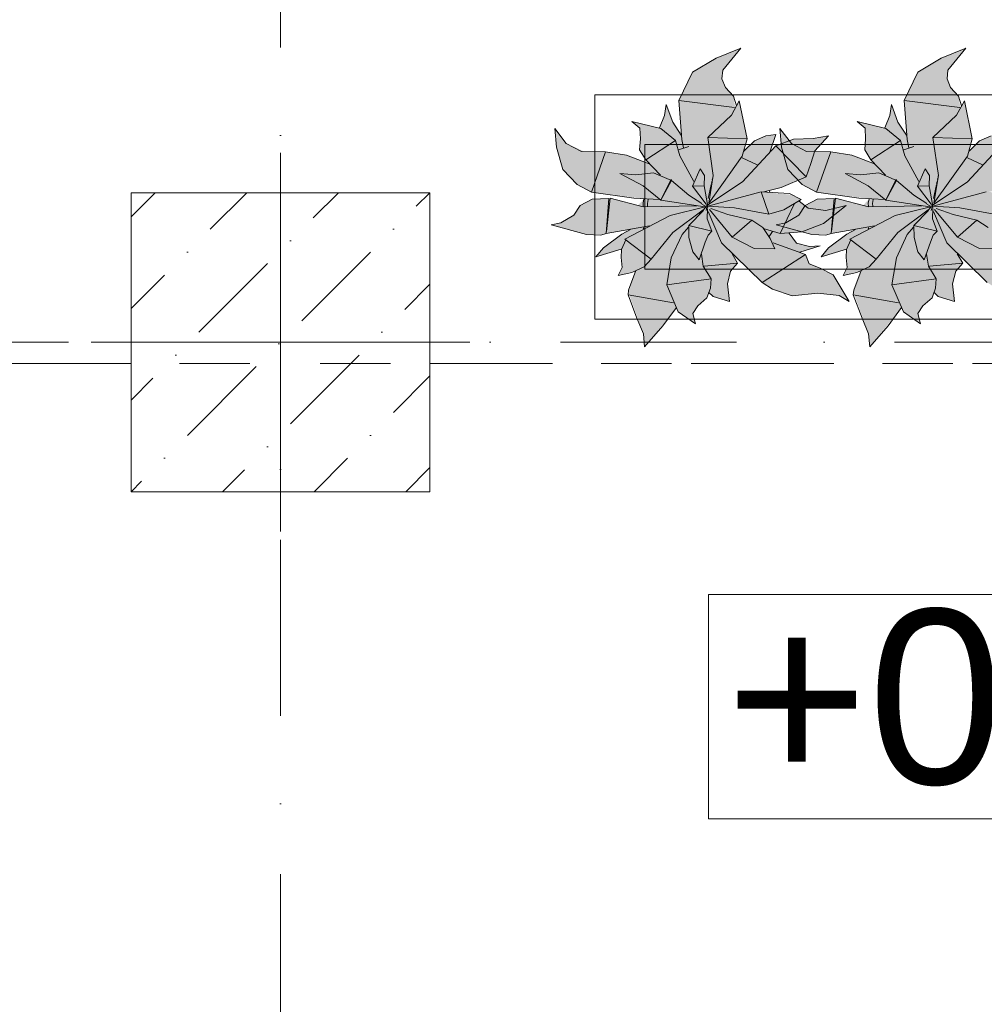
# Model space of a CAD drawing. Header units: millimetres. Extents: x -59761 to 112741, y -57975 to 46221.
# Tile 94 of 256: x -523 to 1413, y -10329 to -8353. Entities that reach past the tile are written whole.
import ezdxf

# ---------------------------------------------------------------- set-up
doc = ezdxf.new("R2010")
doc.units = ezdxf.units.MM
for name, pattern in [('Wipeout_Contour', [1000, 0, -1000]), ('короткая штриховая', [282.222222, 141.111111, -141.111111]), ('Штриховая', [564.444447, 282.222223, -282.222223]), ('Штрихпунктирная', [670.277762, 352.777767, -176.388884, 0, -141.111112])]:
    doc.linetypes.add(name, pattern=pattern)
for name, color, linetype in [('Интерьер - Мебель', 7, 'Continuous'), ('Конструктив - Колонны', 7, 'Continuous'), ('Размеры_Отметки кладочный', 7, 'Continuous'), ('Элемент модели - Границы зон', 7, 'Continuous'), ('Элемент Модели - Зона', 7, 'Continuous'), ('Элемент Модели - Оси', 2, 'Continuous')]:
    doc.layers.add(name, color=color, linetype=linetype)
doc.styles.add('СГЕНЕРИР_СТИЛЬ_19', font='arial.ttf')

msp = doc.modelspace()

# ---------------------------------------------------------------- hatches: boundary and pattern name
at = {"layer": 'Интерьер - Мебель', "linetype": 'Continuous', "lineweight": 0}
for points in [[(923.98, -8409.96), (874.42, -8430.25), (827.39, -8458.45), (799.8, -8515.08), (804.47, -8584.26), (788.23, -8560.23), (774.3, -8522.96), (771.15, -8545.37), (761.08, -8570.13), (705.55, -8557.03), (721.66, -8570.47), (721.41, -8607.55), (720.89, -8614.1), (733.29, -8634.37), (740.26, -8642.12), (693.59, -8624.36), (658.28, -8618.74), (609.72, -8617.52), (573.58, -8601.05), (550.66, -8570.96), (553.96, -8608.88), (566.7, -8653.22), (595.51, -8683.26), (624.12, -8698.85), (729.56, -8712.44), (717.52, -8725.66), (662.03, -8711.23), (625.7, -8712.99), (601.65, -8725.4), (588.77, -8745.06), (562.68, -8760.32), (543.35, -8764.47), (614.59, -8784.19), (648.33, -8783.59), (697.22, -8774.26), (652.4, -8807.68), (633.22, -8828.48), (684.59, -8813.83), (684.78, -8839.74), (685.79, -8849.79), (677.71, -8866.01), (713.57, -8856.4), (698.27, -8900.22), (728.52, -8983.07), (730.96, -9009.1), (794.94, -8930.69), (798.51, -8939.07), (832.78, -8963.11), (827.64, -8942.48), (837.46, -8927.09), (855.93, -8911.06), (859.43, -8901.25), (868.35, -8908.39), (901.03, -8918.28), (897.07, -8882.91), (903.64, -8857.36), (917.6, -8841.09), (907.4, -8824.87), (966.96, -8879.99), (987.57, -8893.67), (1027.22, -8906.89), (1078.73, -8901.87), (1121.37, -8906), (1141.62, -8918.55), (1109.71, -8865.04), (1061.28, -8842.84), (1053.74, -8823.94), (1042.76, -8819.64), (1083.62, -8806.66), (1061.82, -8807.72), (1036.12, -8801.17), (1021.08, -8781.32), (1046.52, -8778.41), (1089.91, -8761.85), (1135.78, -8725.45), (1094.73, -8735.47), (1059.36, -8730.99), (1040.85, -8716.86), (1044.92, -8713.57), (1026.96, -8704.23), (969.93, -8698.49), (1004.77, -8689.59), (1055.35, -8667.87), (1072.62, -8615.87), (1099.89, -8585.88), (1069.16, -8591.27), (1029.71, -8592.49), (994.25, -8606.14), (982.34, -8618.69), (994.27, -8583.2), (974.58, -8586.21), (951.18, -8596.06), (930.18, -8616.71), (936.58, -8591.95), (920.97, -8515.63), (913.04, -8530.01), (909.06, -8506.11), (901.16, -8497.55), (890.99, -8483.4), (886.07, -8471.21), (887.9, -8453.92)], [(1375.88, -8409.96), (1326.32, -8430.25), (1279.29, -8458.45), (1251.71, -8515.08), (1256.37, -8584.26), (1240.13, -8560.23), (1226.2, -8522.96), (1223.05, -8545.37), (1212.98, -8570.13), (1157.45, -8557.03), (1173.56, -8570.47), (1173.31, -8607.55), (1172.79, -8614.1), (1185.19, -8634.37), (1192.16, -8642.12), (1145.49, -8624.36), (1110.18, -8618.74), (1061.62, -8617.52), (1025.49, -8601.05), (1002.56, -8570.96), (1005.87, -8608.88), (1018.61, -8653.22), (1047.42, -8683.26), (1076.02, -8698.85), (1181.46, -8712.44), (1169.43, -8725.66), (1113.93, -8711.23), (1077.6, -8712.99), (1053.55, -8725.4), (1040.67, -8745.06), (1014.58, -8760.32), (995.25, -8764.47), (1066.49, -8784.19), (1100.24, -8783.59), (1149.12, -8774.26), (1104.3, -8807.68), (1085.12, -8828.48), (1136.49, -8813.83), (1136.68, -8839.74), (1137.69, -8849.79), (1129.61, -8866.01), (1165.47, -8856.4), (1150.17, -8900.22), (1180.42, -8983.07), (1182.86, -9009.1), (1246.85, -8930.69), (1250.42, -8939.07), (1284.68, -8963.11), (1279.54, -8942.48), (1289.37, -8927.09), (1307.83, -8911.06), (1311.33, -8901.25), (1320.26, -8908.39), (1352.93, -8918.28), (1348.97, -8882.91), (1355.54, -8857.36), (1369.5, -8841.09), (1359.3, -8824.87), (1418.86, -8879.99), (1439.48, -8893.67), (1479.12, -8906.89), (1530.63, -8901.87), (1573.27, -8906), (1593.52, -8918.55), (1561.61, -8865.04), (1513.18, -8842.84), (1505.65, -8823.94), (1494.66, -8819.64), (1535.52, -8806.66), (1513.73, -8807.72), (1488.02, -8801.17), (1472.98, -8781.32), (1498.43, -8778.41), (1541.81, -8761.85), (1587.68, -8725.45), (1546.63, -8735.47), (1511.26, -8730.99), (1492.75, -8716.86), (1496.82, -8713.57), (1478.86, -8704.23), (1421.84, -8698.49), (1456.67, -8689.59), (1507.25, -8667.87), (1524.52, -8615.87), (1551.79, -8585.88), (1521.06, -8591.27), (1481.61, -8592.49), (1446.15, -8606.14), (1434.25, -8618.69), (1446.17, -8583.2), (1426.48, -8586.21), (1403.08, -8596.06), (1382.09, -8616.71), (1388.48, -8591.95), (1372.87, -8515.63), (1364.94, -8530.01), (1360.97, -8506.11), (1353.06, -8497.55), (1342.9, -8483.4), (1337.97, -8471.21), (1339.81, -8453.92)]]:
    msp.add_hatch(color=255, dxfattribs=at).paths.add_polyline_path(points)

# ---------------------------------------------------------------- linework, layer by layer
at = {"layer": 'Интерьер - Мебель', "color": 7, "linetype": 'Continuous', "lineweight": 15}
for p, q in [((923.98, -8409.96), (874.42, -8430.25)), ((923.98, -8409.96), (874.42, -8430.25)), ((923.98, -8409.96), (887.9, -8453.92)), ((923.98, -8409.96), (887.9, -8453.92)), ((1375.88, -8409.96), (1326.32, -8430.25)), ((1375.88, -8409.96), (1326.32, -8430.25)), ((1375.88, -8409.96), (1339.81, -8453.92)), ((1375.88, -8409.96), (1339.81, -8453.92)), ((874.42, -8430.25), (827.39, -8458.45)), ((874.42, -8430.25), (827.39, -8458.45)), ((1326.32, -8430.25), (1279.29, -8458.45)), ((1326.32, -8430.25), (1279.29, -8458.45)), ((887.9, -8453.92), (886.07, -8471.21)), ((887.9, -8453.92), (886.07, -8471.21)), ((1339.81, -8453.92), (1337.97, -8471.21)), ((1339.81, -8453.92), (1337.97, -8471.21)), ((827.39, -8458.45), (799.8, -8515.08)), ((827.39, -8458.45), (799.8, -8515.08)), ((886.07, -8471.21), (893.25, -8488.98)), ((886.07, -8471.21), (893.25, -8488.98)), ((1279.29, -8458.45), (1251.71, -8515.08)), ((1279.29, -8458.45), (1251.71, -8515.08)), ((1337.97, -8471.21), (1345.15, -8488.98)), ((1337.97, -8471.21), (1345.15, -8488.98)), ((893.25, -8488.98), (909.06, -8506.11)), ((893.25, -8488.98), (909.06, -8506.11)), ((1345.15, -8488.98), (1360.97, -8506.11)), ((1345.15, -8488.98), (1360.97, -8506.11)), ((909.06, -8506.11), (915.39, -8525.84)), ((909.06, -8506.11), (915.39, -8525.84)), ((1360.97, -8506.11), (1367.29, -8525.84)), ((1360.97, -8506.11), (1367.29, -8525.84)), ((774.3, -8522.96), (771.15, -8545.37)), ((774.3, -8522.96), (771.15, -8545.37)), ((774.3, -8522.96), (787.26, -8558.81)), ((774.3, -8522.96), (787.26, -8558.81)), ((799.8, -8515.08), (911.49, -8529.18)), ((799.8, -8515.08), (805.75, -8593.47)), ((799.8, -8515.08), (911.49, -8529.18)), ((799.8, -8515.08), (805.75, -8593.47)), ((920.97, -8515.63), (905.1, -8544.39)), ((920.97, -8515.63), (905.1, -8544.39)), ((920.97, -8515.63), (936.58, -8591.95)), ((920.97, -8515.63), (936.58, -8591.95)), ((1226.2, -8522.96), (1223.05, -8545.37)), ((1226.2, -8522.96), (1223.05, -8545.37)), ((1226.2, -8522.96), (1239.17, -8558.81)), ((1226.2, -8522.96), (1239.17, -8558.81)), ((1251.71, -8515.08), (1363.39, -8529.18)), ((1251.71, -8515.08), (1257.66, -8593.47)), ((1251.71, -8515.08), (1363.39, -8529.18)), ((1251.71, -8515.08), (1257.66, -8593.47)), ((1372.87, -8515.63), (1357.01, -8544.39)), ((1372.87, -8515.63), (1357.01, -8544.39)), ((1372.87, -8515.63), (1388.48, -8591.95)), ((1372.87, -8515.63), (1388.48, -8591.95)), ((771.15, -8545.37), (761.08, -8570.13)), ((771.15, -8545.37), (761.08, -8570.13)), ((905.1, -8544.39), (857.63, -8589.58)), ((905.1, -8544.39), (857.63, -8589.58)), ((1223.05, -8545.37), (1212.98, -8570.13)), ((1223.05, -8545.37), (1212.98, -8570.13)), ((1357.01, -8544.39), (1309.53, -8589.58)), ((1357.01, -8544.39), (1309.53, -8589.58)), ((550.66, -8570.96), (553.96, -8608.88)), ((550.66, -8570.96), (573.58, -8601.05)), ((550.66, -8570.96), (553.96, -8608.88)), ((550.66, -8570.96), (573.58, -8601.05)), ((705.55, -8557.03), (721.66, -8570.47)), ((705.55, -8557.03), (763.21, -8571.22)), ((705.55, -8557.03), (721.66, -8570.47)), ((705.55, -8557.03), (763.21, -8571.22)), ((721.66, -8570.47), (722.66, -8591.99)), ((721.66, -8570.47), (722.66, -8591.99)), ((763.21, -8571.22), (792.97, -8595.01)), ((763.21, -8571.22), (792.97, -8595.01)), ((787.26, -8558.81), (804.47, -8584.26)), ((787.26, -8558.81), (804.47, -8584.26)), ((1002.56, -8570.96), (1005.87, -8608.88)), ((1002.56, -8570.96), (1025.49, -8601.05)), ((1002.56, -8570.96), (1005.87, -8608.88)), ((1002.56, -8570.96), (1025.49, -8601.05)), ((1157.45, -8557.03), (1173.56, -8570.47)), ((1157.45, -8557.03), (1215.11, -8571.22)), ((1157.45, -8557.03), (1173.56, -8570.47)), ((1157.45, -8557.03), (1215.11, -8571.22)), ((1173.56, -8570.47), (1174.56, -8591.99)), ((1173.56, -8570.47), (1174.56, -8591.99)), ((1215.11, -8571.22), (1244.87, -8595.01)), ((1215.11, -8571.22), (1244.87, -8595.01)), ((1239.17, -8558.81), (1256.37, -8584.26)), ((1239.17, -8558.81), (1256.37, -8584.26)), ((722.66, -8591.99), (720.89, -8614.1)), ((722.66, -8591.99), (720.89, -8614.1)), ((805.75, -8593.47), (809.16, -8609.96)), ((805.75, -8593.47), (809.16, -8609.96)), ((857.63, -8589.58), (936.58, -8591.95)), ((857.63, -8589.58), (868.74, -8665.66)), ((857.63, -8589.58), (936.58, -8591.95)), ((857.63, -8589.58), (868.74, -8665.66)), ((936.58, -8591.95), (927.03, -8626.59)), ((936.58, -8591.95), (927.03, -8626.59)), ((974.58, -8586.21), (951.18, -8596.06)), ((974.58, -8586.21), (951.18, -8596.06)), ((994.27, -8583.2), (974.58, -8586.21)), ((994.27, -8583.2), (974.58, -8586.21)), ((994.27, -8583.2), (982.34, -8618.69)), ((994.27, -8583.2), (982.34, -8618.69)), ((1029.71, -8592.49), (994.25, -8606.14)), ((1029.71, -8592.49), (994.25, -8606.14)), ((1069.16, -8591.27), (1029.71, -8592.49)), ((1069.16, -8591.27), (1029.71, -8592.49)), ((1099.89, -8585.88), (1069.16, -8591.27)), ((1099.89, -8585.88), (1069.16, -8591.27)), ((1099.89, -8585.88), (1072.62, -8615.87)), ((1099.89, -8585.88), (1072.62, -8615.87)), ((1174.56, -8591.99), (1172.79, -8614.1)), ((1174.56, -8591.99), (1172.79, -8614.1)), ((1257.66, -8593.47), (1261.06, -8609.96)), ((1257.66, -8593.47), (1261.06, -8609.96)), ((1309.53, -8589.58), (1388.48, -8591.95)), ((1309.53, -8589.58), (1320.64, -8665.66)), ((1309.53, -8589.58), (1388.48, -8591.95)), ((1309.53, -8589.58), (1320.64, -8665.66)), ((1388.48, -8591.95), (1378.94, -8626.59)), ((1388.48, -8591.95), (1378.94, -8626.59)), ((1426.48, -8586.21), (1403.08, -8596.06)), ((1426.48, -8586.21), (1403.08, -8596.06)), ((553.96, -8608.88), (566.7, -8653.22)), ((553.96, -8608.88), (566.7, -8653.22)), ((573.58, -8601.05), (603.93, -8617.47)), ((573.58, -8601.05), (603.93, -8617.47)), ((792.97, -8595.01), (733.29, -8634.37)), ((792.97, -8595.01), (733.29, -8634.37)), ((792.97, -8595.01), (801.36, -8625.8)), ((792.97, -8595.01), (801.36, -8625.8)), ((819.74, -8607.11), (799.1, -8614.22)), ((819.74, -8607.11), (799.1, -8614.22)), ((994.25, -8606.14), (927.42, -8678.42)), ((994.25, -8606.14), (927.42, -8678.42)), ((951.18, -8596.06), (930.18, -8616.71)), ((951.18, -8596.06), (930.18, -8616.71)), ((994.25, -8606.14), (1055.35, -8667.87)), ((994.25, -8606.14), (1055.35, -8667.87)), ((1005.87, -8608.88), (1018.61, -8653.22)), ((1005.87, -8608.88), (1018.61, -8653.22)), ((1025.49, -8601.05), (1055.83, -8617.47)), ((1025.49, -8601.05), (1055.83, -8617.47)), ((1244.87, -8595.01), (1185.19, -8634.37)), ((1244.87, -8595.01), (1185.19, -8634.37)), ((1244.87, -8595.01), (1253.27, -8625.8)), ((1244.87, -8595.01), (1253.27, -8625.8)), ((1271.64, -8607.11), (1251, -8614.22)), ((1271.64, -8607.11), (1251, -8614.22)), ((1446.15, -8606.14), (1379.32, -8678.42)), ((1446.15, -8606.14), (1379.32, -8678.42)), ((1403.08, -8596.06), (1382.09, -8616.71)), ((1403.08, -8596.06), (1382.09, -8616.71)), ((603.93, -8617.47), (652.75, -8617.86)), ((603.93, -8617.47), (652.75, -8617.86)), ((652.75, -8617.86), (624.12, -8698.85)), ((652.75, -8617.86), (624.12, -8698.85)), ((652.75, -8617.86), (694.73, -8624.54)), ((652.75, -8617.86), (694.73, -8624.54)), ((694.73, -8624.54), (740.26, -8642.12)), ((694.73, -8624.54), (740.26, -8642.12)), ((720.89, -8614.1), (733.29, -8634.37)), ((720.89, -8614.1), (733.29, -8634.37)), ((801.36, -8625.8), (829.62, -8677.64)), ((801.36, -8625.8), (829.62, -8677.64)), ((927.03, -8626.59), (859.82, -8720.7)), ((927.03, -8626.59), (859.82, -8720.7)), ((927, -8630.26), (957.1, -8644.09)), ((927, -8630.26), (957.1, -8644.09)), ((1055.83, -8617.47), (1104.65, -8617.86)), ((1055.83, -8617.47), (1104.65, -8617.86)), ((1072.62, -8615.87), (1064.68, -8641.72)), ((1072.62, -8615.87), (1064.68, -8641.72)), ((1104.65, -8617.86), (1076.02, -8698.85)), ((1104.65, -8617.86), (1076.02, -8698.85)), ((1104.65, -8617.86), (1146.63, -8624.54)), ((1104.65, -8617.86), (1146.63, -8624.54)), ((1146.63, -8624.54), (1192.16, -8642.12)), ((1146.63, -8624.54), (1192.16, -8642.12)), ((1172.79, -8614.1), (1185.19, -8634.37)), ((1172.79, -8614.1), (1185.19, -8634.37)), ((1253.27, -8625.8), (1281.52, -8677.64)), ((1253.27, -8625.8), (1281.52, -8677.64)), ((1378.94, -8626.59), (1311.72, -8720.7)), ((1378.94, -8626.59), (1311.72, -8720.7)), ((1378.9, -8630.26), (1409, -8644.09)), ((1378.9, -8630.26), (1409, -8644.09)), ((566.7, -8653.22), (595.51, -8683.26)), ((566.7, -8653.22), (595.51, -8683.26)), ((733.29, -8634.37), (762.63, -8665.08)), ((733.29, -8634.37), (762.63, -8665.08)), ((842.24, -8652.04), (826.8, -8686.74)), ((842.24, -8652.04), (826.8, -8686.74)), ((842.24, -8652.04), (851.09, -8665.83)), ((842.24, -8652.04), (851.09, -8665.83)), ((1018.61, -8653.22), (1047.42, -8683.26)), ((1018.61, -8653.22), (1047.42, -8683.26)), ((1064.68, -8641.72), (1055.35, -8667.87)), ((1064.68, -8641.72), (1055.35, -8667.87)), ((1185.19, -8634.37), (1214.53, -8665.08)), ((1185.19, -8634.37), (1214.53, -8665.08)), ((1294.14, -8652.04), (1278.7, -8686.74)), ((1294.14, -8652.04), (1278.7, -8686.74)), ((1294.14, -8652.04), (1302.99, -8665.83)), ((1294.14, -8652.04), (1302.99, -8665.83)), ((681.4, -8661.2), (713.28, -8664.02)), ((681.4, -8661.2), (727.79, -8686.26)), ((681.4, -8661.2), (713.28, -8664.02)), ((681.4, -8661.2), (727.79, -8686.26)), ((748.88, -8660), (713.28, -8664.02)), ((748.88, -8660), (713.28, -8664.02)), ((748.88, -8660), (784.75, -8675.24)), ((748.88, -8660), (784.75, -8675.24)), ((784.03, -8672.98), (763.5, -8714.81)), ((784.03, -8672.98), (763.5, -8714.81)), ((784.03, -8672.98), (784.75, -8675.24)), ((784.03, -8672.98), (784.75, -8675.24)), ((851.09, -8665.83), (850.34, -8686.52)), ((851.09, -8665.83), (850.34, -8686.52)), ((868.74, -8665.66), (859.82, -8720.7)), ((868.74, -8665.66), (859.82, -8720.7)), ((867.23, -8671.84), (866.81, -8673.77)), ((867.23, -8671.84), (866.81, -8673.77)), ((868.5, -8666.04), (868.29, -8667.01)), ((868.5, -8666.04), (868.29, -8667.01)), ((1055.35, -8667.87), (1004.77, -8689.59)), ((1055.35, -8667.87), (1004.77, -8689.59)), ((1133.3, -8661.2), (1165.19, -8664.02)), ((1133.3, -8661.2), (1179.69, -8686.26)), ((1133.3, -8661.2), (1165.19, -8664.02)), ((1133.3, -8661.2), (1179.69, -8686.26)), ((1200.79, -8660), (1165.19, -8664.02)), ((1200.79, -8660), (1165.19, -8664.02)), ((1200.79, -8660), (1236.66, -8675.24)), ((1200.79, -8660), (1236.66, -8675.24)), ((1235.93, -8672.98), (1215.41, -8714.81)), ((1235.93, -8672.98), (1215.41, -8714.81)), ((1235.93, -8672.98), (1236.66, -8675.24)), ((1235.93, -8672.98), (1236.66, -8675.24)), ((1302.99, -8665.83), (1302.24, -8686.52)), ((1302.99, -8665.83), (1302.24, -8686.52)), ((1320.64, -8665.66), (1311.72, -8720.7)), ((1320.64, -8665.66), (1311.72, -8720.7)), ((1319.14, -8671.84), (1318.72, -8673.77)), ((1319.14, -8671.84), (1318.72, -8673.77)), ((1320.4, -8666.04), (1320.19, -8667.01)), ((1320.4, -8666.04), (1320.19, -8667.01)), ((595.51, -8683.26), (624.12, -8698.85)), ((595.51, -8683.26), (624.12, -8698.85)), ((727.79, -8686.26), (763.5, -8714.81)), ((727.79, -8686.26), (763.5, -8714.81)), ((784.75, -8675.24), (763.5, -8714.81)), ((784.75, -8675.24), (763.5, -8714.81)), ((784.75, -8675.24), (819.45, -8705.22)), ((784.75, -8675.24), (819.45, -8705.22)), ((850.34, -8686.52), (826.8, -8686.74)), ((850.34, -8686.52), (826.8, -8686.74)), ((826.8, -8686.74), (854.52, -8723.34)), ((826.8, -8686.74), (854.52, -8723.34)), ((850.34, -8686.52), (857.51, -8727.29)), ((850.34, -8686.52), (857.51, -8727.29)), ((927.42, -8678.42), (858.1, -8724.1)), ((927.42, -8678.42), (858.1, -8724.1)), ((864.71, -8683.44), (858.6, -8711.42)), ((864.71, -8683.44), (858.6, -8711.42)), ((865.97, -8677.64), (865.13, -8681.5)), ((865.97, -8677.64), (865.13, -8681.5)), ((1004.77, -8689.59), (969.96, -8698.49)), ((1004.77, -8689.59), (969.96, -8698.49)), ((1047.42, -8683.26), (1076.02, -8698.85)), ((1047.42, -8683.26), (1076.02, -8698.85)), ((1179.69, -8686.26), (1215.41, -8714.81)), ((1179.69, -8686.26), (1215.41, -8714.81)), ((1236.66, -8675.24), (1215.41, -8714.81)), ((1236.66, -8675.24), (1215.41, -8714.81)), ((1236.66, -8675.24), (1271.35, -8705.22)), ((1236.66, -8675.24), (1271.35, -8705.22)), ((1302.24, -8686.52), (1278.7, -8686.74)), ((1302.24, -8686.52), (1278.7, -8686.74)), ((1278.7, -8686.74), (1306.42, -8723.34)), ((1278.7, -8686.74), (1306.42, -8723.34)), ((1302.24, -8686.52), (1309.41, -8727.29)), ((1302.24, -8686.52), (1309.41, -8727.29)), ((1379.32, -8678.42), (1310, -8724.1)), ((1379.32, -8678.42), (1310, -8724.1)), ((1316.61, -8683.44), (1310.51, -8711.42)), ((1316.61, -8683.44), (1310.51, -8711.42)), ((1317.88, -8677.64), (1317.03, -8681.5)), ((1317.88, -8677.64), (1317.03, -8681.5)), ((624.12, -8698.85), (709.1, -8710.79)), ((624.12, -8698.85), (709.1, -8710.79)), ((659.27, -8711.83), (625.7, -8712.99)), ((659.27, -8711.83), (625.7, -8712.99)), ((659.27, -8711.83), (653.68, -8781.84)), ((659.27, -8711.83), (653.68, -8781.84)), ((662.03, -8711.23), (654.13, -8778.02)), ((662.03, -8711.23), (654.13, -8778.02)), ((662.03, -8711.23), (728.23, -8728.44)), ((662.03, -8711.23), (728.23, -8728.44)), ((709.1, -8710.79), (761.05, -8713.57)), ((709.1, -8710.79), (761.05, -8713.57)), ((729.56, -8712.44), (727.81, -8721.16)), ((729.56, -8712.44), (727.81, -8721.16)), ((819.45, -8705.22), (845.73, -8721.84)), ((819.45, -8705.22), (845.73, -8721.84)), ((964.74, -8698.18), (857.51, -8727.29)), ((964.74, -8698.18), (857.51, -8727.29)), ((964.74, -8698.18), (1021.9, -8701.6)), ((964.74, -8698.18), (980.6, -8743.06)), ((964.74, -8698.18), (1021.9, -8701.6)), ((964.74, -8698.18), (980.6, -8743.06)), ((980.85, -8695.38), (982.06, -8699.15)), ((980.85, -8695.38), (982.06, -8699.15)), ((1021.9, -8701.6), (1044.92, -8713.57)), ((1021.9, -8701.6), (1044.92, -8713.57)), ((1076.02, -8698.85), (1161, -8710.79)), ((1076.02, -8698.85), (1161, -8710.79)), ((1111.17, -8711.83), (1077.6, -8712.99)), ((1111.17, -8711.83), (1077.6, -8712.99)), ((1111.17, -8711.83), (1105.58, -8781.84)), ((1111.17, -8711.83), (1105.58, -8781.84)), ((1113.93, -8711.23), (1106.03, -8778.02)), ((1113.93, -8711.23), (1106.03, -8778.02)), ((1113.93, -8711.23), (1180.13, -8728.44)), ((1113.93, -8711.23), (1180.13, -8728.44)), ((1161, -8710.79), (1212.96, -8713.57)), ((1161, -8710.79), (1212.96, -8713.57)), ((1181.46, -8712.44), (1179.71, -8721.16)), ((1181.46, -8712.44), (1179.71, -8721.16)), ((1271.35, -8705.22), (1297.63, -8721.84)), ((1271.35, -8705.22), (1297.63, -8721.84)), ((1416.64, -8698.18), (1309.41, -8727.29)), ((1416.64, -8698.18), (1309.41, -8727.29)), ((601.65, -8725.4), (588.77, -8745.06)), ((601.65, -8725.4), (588.77, -8745.06)), ((625.7, -8712.99), (601.65, -8725.4)), ((625.7, -8712.99), (601.65, -8725.4)), ((727.81, -8721.16), (728.2, -8727.91)), ((727.81, -8721.16), (728.2, -8727.91)), ((836.39, -8726.6), (728.23, -8728.44)), ((836.39, -8726.6), (728.23, -8728.44)), ((738.11, -8713.54), (736.5, -8721.57)), ((738.11, -8713.54), (736.5, -8721.57)), ((736.5, -8721.57), (736.82, -8727.23)), ((736.5, -8721.57), (736.82, -8727.23)), ((763.5, -8714.81), (851.84, -8728.58)), ((763.5, -8714.81), (851.84, -8728.58)), ((852.67, -8728.48), (782.29, -8745.78)), ((852.67, -8728.48), (782.29, -8745.78)), ((853.72, -8728.72), (841.2, -8743.35)), ((853.72, -8728.72), (841.2, -8743.35)), ((845.87, -8723.08), (857.89, -8729.53)), ((845.87, -8723.08), (857.89, -8729.53)), ((856.12, -8728.72), (854.47, -8735.57)), ((856.12, -8728.72), (854.47, -8735.57)), ((854.78, -8723.81), (857.89, -8729.53)), ((854.78, -8723.81), (857.89, -8729.53)), ((857.07, -8724.8), (856.6, -8726.76)), ((857.07, -8724.8), (856.6, -8726.76)), ((856.76, -8726.3), (857.51, -8727.29)), ((856.76, -8726.3), (857.51, -8727.29)), ((857.38, -8731.98), (856.81, -8752.73)), ((857.38, -8731.98), (856.81, -8752.73)), ((857.51, -8727.29), (911.53, -8730.12)), ((857.51, -8727.29), (911.53, -8730.12)), ((864, -8731.69), (898.22, -8743.84)), ((864, -8731.69), (898.22, -8743.84)), ((911.53, -8730.12), (980.6, -8743.06)), ((911.53, -8730.12), (980.6, -8743.06)), ((1031.26, -8722.86), (1003.3, -8781.65)), ((1031.26, -8722.86), (1003.3, -8781.65)), ((1044.92, -8713.57), (1010.25, -8734.29)), ((1044.92, -8713.57), (1010.25, -8734.29)), ((1053.55, -8725.4), (1040.67, -8745.06)), ((1053.55, -8725.4), (1040.67, -8745.06)), ((1040.85, -8716.86), (1059.36, -8730.99)), ((1040.85, -8716.86), (1059.36, -8730.99)), ((1077.6, -8712.99), (1053.55, -8725.4)), ((1077.6, -8712.99), (1053.55, -8725.4)), ((1059.36, -8730.99), (1094.73, -8735.47)), ((1059.36, -8730.99), (1094.73, -8735.47)), ((1135.78, -8725.45), (1089.91, -8761.85)), ((1135.78, -8725.45), (1089.91, -8761.85)), ((1135.78, -8725.45), (1094.73, -8735.47)), ((1135.78, -8725.45), (1094.73, -8735.47)), ((1179.71, -8721.16), (1180.1, -8727.91)), ((1179.71, -8721.16), (1180.1, -8727.91)), ((1288.3, -8726.6), (1180.13, -8728.44)), ((1288.3, -8726.6), (1180.13, -8728.44)), ((1190.01, -8713.54), (1188.4, -8721.57)), ((1190.01, -8713.54), (1188.4, -8721.57)), ((1188.4, -8721.57), (1188.72, -8727.23)), ((1188.4, -8721.57), (1188.72, -8727.23)), ((1215.41, -8714.81), (1303.75, -8728.58)), ((1215.41, -8714.81), (1303.75, -8728.58)), ((1304.57, -8728.48), (1234.19, -8745.78)), ((1304.57, -8728.48), (1234.19, -8745.78)), ((1305.62, -8728.72), (1293.1, -8743.35)), ((1305.62, -8728.72), (1293.1, -8743.35)), ((1297.77, -8723.08), (1309.8, -8729.53)), ((1297.77, -8723.08), (1309.8, -8729.53)), ((1308.03, -8728.72), (1306.37, -8735.57)), ((1308.03, -8728.72), (1306.37, -8735.57)), ((1306.68, -8723.81), (1309.8, -8729.53)), ((1306.68, -8723.81), (1309.8, -8729.53)), ((1308.97, -8724.8), (1308.5, -8726.76)), ((1308.97, -8724.8), (1308.5, -8726.76)), ((1308.66, -8726.3), (1309.41, -8727.29)), ((1308.66, -8726.3), (1309.41, -8727.29)), ((1309.28, -8731.98), (1308.71, -8752.73)), ((1309.28, -8731.98), (1308.71, -8752.73)), ((1309.41, -8727.29), (1363.43, -8730.12)), ((1309.41, -8727.29), (1363.43, -8730.12)), ((1315.9, -8731.69), (1350.13, -8743.84)), ((1315.9, -8731.69), (1350.13, -8743.84)), ((1363.43, -8730.12), (1432.5, -8743.06)), ((1363.43, -8730.12), (1432.5, -8743.06)), ((588.77, -8745.06), (562.68, -8760.32)), ((588.77, -8745.06), (562.68, -8760.32)), ((782.29, -8745.78), (691.22, -8793.09)), ((782.29, -8745.78), (691.22, -8793.09)), ((848.17, -8734.26), (787.27, -8779.72)), ((848.17, -8734.26), (787.27, -8779.72)), ((849.14, -8735.73), (819.61, -8765.54)), ((849.14, -8735.73), (819.61, -8765.54)), ((858.83, -8737.57), (885.53, -8800.89)), ((858.83, -8737.57), (885.53, -8800.89)), ((861.17, -8733.51), (906.83, -8789.07)), ((861.17, -8733.51), (906.83, -8789.07)), ((898.22, -8743.84), (946.16, -8755.28)), ((898.22, -8743.84), (946.16, -8755.28)), ((1010.25, -8734.29), (980.6, -8743.06)), ((1010.25, -8734.29), (980.6, -8743.06)), ((1040.67, -8745.06), (1014.58, -8760.32)), ((1040.67, -8745.06), (1014.58, -8760.32)), ((1234.19, -8745.78), (1143.12, -8793.09)), ((1234.19, -8745.78), (1143.12, -8793.09)), ((1300.07, -8734.26), (1239.17, -8779.72)), ((1300.07, -8734.26), (1239.17, -8779.72)), ((1301.04, -8735.73), (1271.51, -8765.54)), ((1301.04, -8735.73), (1271.51, -8765.54)), ((1310.73, -8737.57), (1337.43, -8800.89)), ((1310.73, -8737.57), (1337.43, -8800.89)), ((1313.07, -8733.51), (1358.73, -8789.07)), ((1313.07, -8733.51), (1358.73, -8789.07)), ((1350.13, -8743.84), (1398.06, -8755.28)), ((1350.13, -8743.84), (1398.06, -8755.28)), ((562.68, -8760.32), (543.35, -8764.47)), ((562.68, -8760.32), (543.35, -8764.47)), ((543.35, -8764.47), (614.59, -8784.19)), ((543.35, -8764.47), (614.59, -8784.19)), ((740.76, -8766.69), (653.68, -8781.84)), ((740.76, -8766.69), (653.68, -8781.84)), ((728.03, -8770.42), (729.31, -8772.38)), ((728.03, -8770.42), (729.31, -8772.38)), ((818.88, -8769.45), (806.36, -8784.07)), ((818.88, -8769.45), (806.36, -8784.07)), ((819.61, -8765.54), (866.16, -8777.28)), ((819.61, -8765.54), (819.94, -8789.61)), ((819.61, -8765.54), (866.16, -8777.28)), ((819.61, -8765.54), (819.94, -8789.61)), ((856.81, -8752.73), (866.16, -8777.28)), ((856.81, -8752.73), (866.16, -8777.28)), ((946.16, -8755.28), (906.83, -8789.07)), ((946.16, -8755.28), (906.83, -8789.07)), ((946.16, -8755.28), (968.52, -8769.8)), ((946.16, -8755.28), (968.52, -8769.8)), ((968.52, -8769.8), (983.02, -8792.03)), ((968.52, -8769.8), (983.02, -8792.03)), ((1014.58, -8760.32), (995.25, -8764.47)), ((1014.58, -8760.32), (995.25, -8764.47)), ((995.25, -8764.47), (1066.49, -8784.19)), ((995.25, -8764.47), (1066.49, -8784.19)), ((1089.91, -8761.85), (1046.52, -8778.41)), ((1089.91, -8761.85), (1046.52, -8778.41)), ((1192.66, -8766.69), (1105.58, -8781.84)), ((1192.66, -8766.69), (1105.58, -8781.84)), ((1179.93, -8770.42), (1181.22, -8772.38)), ((1179.93, -8770.42), (1181.22, -8772.38)), ((1270.78, -8769.45), (1258.27, -8784.07)), ((1270.78, -8769.45), (1258.27, -8784.07)), ((1271.51, -8765.54), (1318.06, -8777.28)), ((1271.51, -8765.54), (1271.85, -8789.61)), ((1271.51, -8765.54), (1318.06, -8777.28)), ((1271.51, -8765.54), (1271.85, -8789.61)), ((1308.71, -8752.73), (1318.06, -8777.28)), ((1308.71, -8752.73), (1318.06, -8777.28)), ((1398.06, -8755.28), (1358.73, -8789.07)), ((1398.06, -8755.28), (1358.73, -8789.07)), ((1398.06, -8755.28), (1420.42, -8769.8)), ((1398.06, -8755.28), (1420.42, -8769.8)), ((614.59, -8784.19), (642.99, -8785.33)), ((614.59, -8784.19), (642.99, -8785.33)), ((653.68, -8781.84), (642.99, -8785.33)), ((653.68, -8781.84), (642.99, -8785.33)), ((685.2, -8783.52), (648.2, -8810.77)), ((685.2, -8783.52), (648.2, -8810.77)), ((702.5, -8773.67), (685.2, -8783.52)), ((702.5, -8773.67), (685.2, -8783.52)), ((787.27, -8779.72), (744.06, -8833.66)), ((787.27, -8779.72), (744.06, -8833.66)), ((806.37, -8784.07), (784.53, -8831.01)), ((806.37, -8784.07), (784.53, -8831.01)), ((819.94, -8789.61), (827.46, -8818.62)), ((819.94, -8789.61), (827.46, -8818.62)), ((858.3, -8785), (852.62, -8799.5)), ((858.3, -8785), (852.62, -8799.5)), ((866.16, -8777.28), (858.3, -8785)), ((866.16, -8777.28), (858.3, -8785)), ((906.83, -8789.07), (951.11, -8812.16)), ((906.83, -8789.07), (951.11, -8812.16)), ((971.57, -8772.84), (1003.3, -8781.65)), ((971.57, -8772.84), (1003.3, -8781.65)), ((987.41, -8778.14), (980.71, -8787.81)), ((987.41, -8778.14), (980.71, -8787.81)), ((1046.52, -8778.41), (1003.3, -8781.65)), ((1046.52, -8778.41), (1003.3, -8781.65)), ((1021.08, -8781.32), (1036.12, -8801.17)), ((1021.08, -8781.32), (1036.12, -8801.17)), ((1066.49, -8784.19), (1094.9, -8785.33)), ((1066.49, -8784.19), (1094.9, -8785.33)), ((1105.58, -8781.84), (1094.9, -8785.33)), ((1105.58, -8781.84), (1094.9, -8785.33)), ((1137.1, -8783.52), (1100.1, -8810.77)), ((1137.1, -8783.52), (1100.1, -8810.77)), ((1154.41, -8773.67), (1137.1, -8783.52)), ((1154.41, -8773.67), (1137.1, -8783.52)), ((1239.17, -8779.72), (1195.97, -8833.66)), ((1239.17, -8779.72), (1195.97, -8833.66)), ((1258.27, -8784.07), (1236.43, -8831.01)), ((1258.27, -8784.07), (1236.43, -8831.01)), ((1271.85, -8789.61), (1279.36, -8818.62)), ((1271.85, -8789.61), (1279.36, -8818.62)), ((1310.21, -8785), (1304.53, -8799.5)), ((1310.21, -8785), (1304.53, -8799.5)), ((1318.06, -8777.28), (1310.21, -8785)), ((1318.06, -8777.28), (1310.21, -8785)), ((1358.73, -8789.07), (1403.02, -8812.16)), ((1358.73, -8789.07), (1403.02, -8812.16)), ((648.2, -8810.77), (633.22, -8828.48)), ((648.2, -8810.77), (633.22, -8828.48)), ((692.98, -8794.45), (684.59, -8813.83)), ((692.98, -8794.45), (684.59, -8813.83)), ((691.22, -8793.09), (744.06, -8833.66)), ((691.22, -8793.09), (744.06, -8833.66)), ((852.62, -8799.5), (840.31, -8834.73)), ((852.62, -8799.5), (840.31, -8834.73)), ((885.53, -8800.89), (966.96, -8879.99)), ((885.53, -8800.89), (966.96, -8879.99)), ((983.02, -8792.03), (992.66, -8812.9)), ((983.02, -8792.03), (992.66, -8812.9)), ((988.83, -8800.7), (1053.75, -8823.94)), ((988.83, -8800.7), (1053.75, -8823.94)), ((1036.12, -8801.17), (1061.82, -8807.72)), ((1036.12, -8801.17), (1061.82, -8807.72)), ((1083.62, -8806.66), (1042.76, -8819.64)), ((1083.62, -8806.66), (1042.76, -8819.64)), ((1083.62, -8806.66), (1061.82, -8807.72)), ((1083.62, -8806.66), (1061.82, -8807.72)), ((1100.1, -8810.77), (1085.12, -8828.48)), ((1100.1, -8810.77), (1085.12, -8828.48)), ((1144.88, -8794.45), (1136.49, -8813.83)), ((1144.88, -8794.45), (1136.49, -8813.83)), ((1143.12, -8793.09), (1195.97, -8833.66)), ((1143.12, -8793.09), (1195.97, -8833.66)), ((1304.53, -8799.5), (1292.22, -8834.73)), ((1304.53, -8799.5), (1292.22, -8834.73)), ((1337.43, -8800.89), (1418.86, -8879.99)), ((1337.43, -8800.89), (1418.86, -8879.99)), ((684.01, -8813.28), (633.22, -8828.48)), ((684.01, -8813.28), (633.22, -8828.48)), ((684.59, -8813.83), (683.77, -8829.7)), ((684.59, -8813.83), (683.77, -8829.7)), ((683.77, -8829.7), (685.79, -8849.79)), ((683.77, -8829.7), (685.79, -8849.79)), ((784.53, -8831.01), (775.25, -8884.91)), ((784.53, -8831.01), (775.25, -8884.91)), ((827.46, -8818.62), (840.31, -8834.73)), ((827.46, -8818.62), (840.31, -8834.73)), ((845.09, -8823.56), (848.8, -8847.4)), ((845.09, -8823.56), (848.8, -8847.4)), ((906.67, -8822.59), (917.6, -8841.09)), ((906.67, -8822.59), (917.6, -8841.09)), ((909.82, -8824.12), (907.4, -8824.87)), ((909.82, -8824.12), (907.4, -8824.87)), ((951.11, -8812.16), (992.66, -8812.9)), ((951.11, -8812.16), (992.66, -8812.9)), ((1053.75, -8823.94), (966.96, -8879.99)), ((1053.75, -8823.94), (966.96, -8879.99)), ((1053.75, -8823.94), (1061.28, -8842.84)), ((1053.75, -8823.94), (1061.28, -8842.84)), ((1135.91, -8813.28), (1085.12, -8828.48)), ((1135.91, -8813.28), (1085.12, -8828.48)), ((1136.49, -8813.83), (1135.68, -8829.7)), ((1136.49, -8813.83), (1135.68, -8829.7)), ((1135.68, -8829.7), (1137.69, -8849.79)), ((1135.68, -8829.7), (1137.69, -8849.79)), ((1236.43, -8831.01), (1227.15, -8884.91)), ((1236.43, -8831.01), (1227.15, -8884.91)), ((1279.36, -8818.62), (1292.22, -8834.73)), ((1279.36, -8818.62), (1292.22, -8834.73)), ((1296.99, -8823.56), (1300.7, -8847.4)), ((1296.99, -8823.56), (1300.7, -8847.4)), ((1358.57, -8822.59), (1369.5, -8841.09)), ((1358.57, -8822.59), (1369.5, -8841.09)), ((1361.72, -8824.12), (1359.3, -8824.87)), ((1361.72, -8824.12), (1359.3, -8824.87)), ((1403.02, -8812.16), (1444.57, -8812.9)), ((1403.02, -8812.16), (1444.57, -8812.9)), ((685.79, -8849.79), (677.71, -8866.01)), ((685.79, -8849.79), (677.71, -8866.01)), ((729.74, -8848.81), (705.32, -8860.08)), ((729.74, -8848.81), (705.32, -8860.08)), ((744.06, -8833.66), (729.74, -8848.81)), ((744.06, -8833.66), (729.74, -8848.81)), ((848.8, -8847.4), (864.39, -8873.02)), ((848.8, -8847.4), (864.39, -8873.02)), ((917.6, -8841.09), (850.76, -8847.38)), ((917.6, -8841.09), (850.76, -8847.38)), ((917.6, -8841.09), (903.64, -8857.36)), ((917.6, -8841.09), (903.64, -8857.36)), ((1061.28, -8842.84), (1083.21, -8851.42)), ((1061.28, -8842.84), (1083.21, -8851.42)), ((1137.69, -8849.79), (1129.61, -8866.01)), ((1137.69, -8849.79), (1129.61, -8866.01)), ((1181.64, -8848.81), (1157.22, -8860.08)), ((1181.64, -8848.81), (1157.22, -8860.08)), ((1195.97, -8833.66), (1181.64, -8848.81)), ((1195.97, -8833.66), (1181.64, -8848.81)), ((1300.7, -8847.4), (1316.3, -8873.02)), ((1300.7, -8847.4), (1316.3, -8873.02)), ((1369.5, -8841.09), (1302.66, -8847.38)), ((1369.5, -8841.09), (1302.66, -8847.38)), ((1369.5, -8841.09), (1355.54, -8857.36)), ((1369.5, -8841.09), (1355.54, -8857.36)), ((705.32, -8860.08), (677.71, -8866.01)), ((705.32, -8860.08), (677.71, -8866.01)), ((713.57, -8856.4), (698.89, -8895.26)), ((713.57, -8856.4), (698.89, -8895.26)), ((903.64, -8857.36), (897.07, -8882.91)), ((903.64, -8857.36), (897.07, -8882.91)), ((1083.21, -8851.42), (1109.71, -8865.04)), ((1083.21, -8851.42), (1109.71, -8865.04)), ((1109.71, -8865.04), (1141.62, -8918.56)), ((1109.71, -8865.04), (1141.62, -8918.56)), ((1157.22, -8860.08), (1129.61, -8866.01)), ((1157.22, -8860.08), (1129.61, -8866.01)), ((1165.47, -8856.4), (1150.79, -8895.26)), ((1165.47, -8856.4), (1150.79, -8895.26)), ((1355.54, -8857.36), (1348.97, -8882.91)), ((1355.54, -8857.36), (1348.97, -8882.91)), ((864.39, -8873.02), (775.25, -8884.91)), ((864.39, -8873.02), (775.25, -8884.91)), ((775.25, -8884.91), (798.51, -8939.07)), ((775.25, -8884.91), (798.51, -8939.07)), ((864.39, -8873.02), (862.92, -8891.45)), ((864.39, -8873.02), (862.92, -8891.45)), ((897.07, -8882.91), (901.03, -8918.28)), ((897.07, -8882.91), (901.03, -8918.28)), ((966.96, -8879.99), (987.57, -8893.67)), ((966.96, -8879.99), (987.57, -8893.67)), ((1316.3, -8873.02), (1227.15, -8884.91)), ((1316.3, -8873.02), (1227.15, -8884.91)), ((1227.15, -8884.91), (1250.42, -8939.07)), ((1227.15, -8884.91), (1250.42, -8939.07)), ((1316.3, -8873.02), (1314.82, -8891.45)), ((1316.3, -8873.02), (1314.82, -8891.45)), ((1348.97, -8882.91), (1352.93, -8918.28)), ((1348.97, -8882.91), (1352.93, -8918.28)), ((698.89, -8895.26), (697.65, -8905.19)), ((698.89, -8895.26), (697.65, -8905.19)), ((697.65, -8905.19), (788.84, -8920.87)), ((697.65, -8905.19), (715.62, -8952.04)), ((697.65, -8905.19), (788.84, -8920.87)), ((697.65, -8905.19), (715.62, -8952.04)), ((862.92, -8891.45), (855.93, -8911.06)), ((862.92, -8891.45), (855.93, -8911.06)), ((859.48, -8899.79), (868.35, -8908.39)), ((859.48, -8899.79), (868.35, -8908.39)), ((868.35, -8908.39), (901.03, -8918.28)), ((868.35, -8908.39), (901.03, -8918.28)), ((987.57, -8893.67), (1027.22, -8906.89)), ((987.57, -8893.67), (1027.22, -8906.89)), ((1078.73, -8901.87), (1027.22, -8906.89)), ((1078.73, -8901.87), (1027.22, -8906.89)), ((1078.73, -8901.87), (1121.37, -8906)), ((1078.73, -8901.87), (1121.37, -8906)), ((1121.37, -8906), (1141.62, -8918.56)), ((1121.37, -8906), (1141.62, -8918.56)), ((1150.79, -8895.26), (1149.55, -8905.19)), ((1150.79, -8895.26), (1149.55, -8905.19)), ((1149.55, -8905.19), (1240.74, -8920.87)), ((1149.55, -8905.19), (1167.52, -8952.04)), ((1149.55, -8905.19), (1240.74, -8920.87)), ((1149.55, -8905.19), (1167.52, -8952.04)), ((1314.82, -8891.45), (1307.83, -8911.06)), ((1314.82, -8891.45), (1307.83, -8911.06)), ((1311.38, -8899.79), (1320.26, -8908.39)), ((1311.38, -8899.79), (1320.26, -8908.39)), ((1320.26, -8908.39), (1352.93, -8918.28)), ((1320.26, -8908.39), (1352.93, -8918.28)), ((837.46, -8927.09), (827.64, -8942.48)), ((837.46, -8927.09), (827.64, -8942.48)), ((855.93, -8911.06), (837.46, -8927.09)), ((855.93, -8911.06), (837.46, -8927.09)), ((1289.36, -8927.09), (1279.54, -8942.48)), ((1289.36, -8927.09), (1279.54, -8942.48)), ((1307.83, -8911.06), (1289.36, -8927.09)), ((1307.83, -8911.06), (1289.36, -8927.09)), ((794.94, -8930.69), (767.76, -8967.4)), ((794.94, -8930.69), (767.76, -8967.4)), ((798.51, -8939.07), (832.78, -8963.11)), ((798.51, -8939.07), (832.78, -8963.11)), ((827.64, -8942.48), (832.78, -8963.11)), ((827.64, -8942.48), (832.78, -8963.11)), ((1246.84, -8930.69), (1219.66, -8967.4)), ((1246.84, -8930.69), (1219.66, -8967.4)), ((1250.42, -8939.07), (1284.68, -8963.11)), ((1250.42, -8939.07), (1284.68, -8963.11)), ((1279.54, -8942.48), (1284.68, -8963.11)), ((1279.54, -8942.48), (1284.68, -8963.11)), ((715.62, -8952.04), (728.52, -8983.07)), ((715.62, -8952.04), (728.52, -8983.07)), ((767.76, -8967.4), (730.96, -9009.1)), ((767.76, -8967.4), (730.96, -9009.1)), ((1167.52, -8952.04), (1180.42, -8983.07)), ((1167.52, -8952.04), (1180.42, -8983.07)), ((1219.66, -8967.4), (1182.86, -9009.1)), ((1219.66, -8967.4), (1182.86, -9009.1)), ((728.52, -8983.07), (730.96, -9009.1)), ((728.52, -8983.07), (730.96, -9009.1)), ((1180.42, -8983.07), (1182.86, -9009.1)), ((1180.42, -8983.07), (1182.86, -9009.1))]:
    msp.add_line(p, q, dxfattribs=at)
at = {"layer": 'Интерьер - Мебель', "color": 7, "linetype": 'Continuous', "lineweight": 5}
for p, q in [((2431.07, -8503.54), (631.07, -8503.54)), ((631.07, -8503.54), (631.07, -8953.54)), ((2331.07, -8603.54), (731.07, -8603.54)), ((731.07, -8603.54), (731.07, -8853.54)), ((731.07, -8853.54), (2331.07, -8853.54)), ((631.07, -8953.54), (2431.07, -8953.54))]:
    msp.add_line(p, q, dxfattribs=at)
at = {"layer": 'Размеры_Отметки кладочный', "color": 7, "linetype": 'Continuous', "lineweight": 15, "flags": 128}
msp.add_lwpolyline([(859.16, -9506.3), (2437.57, -9506.3), (2437.57, -9956.3), (859.16, -9956.3)], close=True, dxfattribs=at)
at = {"layer": 'Элемент Модели - Зона', "color": 253, "linetype": 'Штриховая', "lineweight": 15, "flags": 128}
for points in [[(-8890, -17680), (-3119.74, -17680), (-3119.74, -14858.42), (142.53, -11594.86), (156.67, -11609), (156.67, -11580), (18300, -11580), (18300, -11600), (32399.73, -11600), (32399.73, -11580), (69081.36, -11580), (72316.72, -14823.47), (72320.06, -15158.11), (72320.06, -17695), (72360, -17695), (72360, -19700), (72120, -19700), (72120, -18300), (71700, -18300), (71700, -17900), (63300, -17900), (63300, -18300), (62700, -18300), (62700, -17900), (54320, -17900), (54320, -27030), (62700, -27030), (62700, -26350), (63300, -26350), (63300, -27540), (67380, -27540), (67380, -26630), (67500, -26630), (67500, -27660), (62920, -27660), (62920, -32819.89), (72120, -32819.89), (72120, -27750), (71650, -27750), (71650, -26250), (72120, -26250), (72120, -21200), (72360, -21200), (72360, -33849.94), (72120, -33849.94), (72120, -33059.89), (54320, -33059.89), (54320, -39349.94), (72120, -39349.94), (72120, -36299.94), (71700.06, -36299.94), (71700.06, -35674.44), (72120, -35674.44), (72120, -35349.94), (72360, -35349.94), (72360, -35679.94), (75850, -35679.94), (75850, -16794.88), (75238.88, -16794.88), (75238.88, -9000), (80700, -9000), (80700, -8700), (81300, -8700), (81300, -9000), (87517.1, -9000), (87517.1, -320), (85530, -320), (85530, 300), (84182.9, 300), (81300, 300), (81300, -300), (80700, -300), (80700, 212.5), (79799.78, 212.5), (72300, 212.5), (72300, -300), (71700, -300), (71700, 212.5), (63300, 212.5), (63300, -300), (62700, -300), (62700, 212.5), (54300, 212.5), (54300, -300), (53700, -300), (53700, 212.5), (45650, 212.5), (45650, -300), (45050, -300), (44950, -300), (44950, -5367.2), (32450.06, -5367.2), (32450.06, -200), (32450.06, 7690), (32460.06, 7690), (32460.06, 13850), (29720, 13850), (29720, 5730), (28964.53, 5730), (28964.53, 212), (27300.06, 212), (27300.06, -300), (26700.06, -300), (26700.06, 212), (18300, 212), (18300, -300), (17700, -300), (17700, 212), (16025.03, 212), (16025.03, -7500), (16025.03, -9042.59), (9300, -9042.59), (9300, -9300), (8700, -9300), (8700, -9042.59), (300, -9042.59), (300, -9300), (-300, -9300), (-300, -9042.59), (-8250, -9042.59), (-8250, -9300), (-8850, -9300), (-8850, -9042.59), (-8890, -9042.59)], [(-8890, -8842.59), (-8890, -9042.59), (-8850, -9042.59), (-8850, -8700), (-8250, -8700), (-8250, -9042.59), (-300, -9042.59), (-300, -8700), (300, -8700), (300, -9042.59), (8700, -9042.59), (8700, -8700), (9300, -8700), (9300, -9042.59), (16025.03, -9042.59), (16025.03, 212.5), (16035.53, 212.5), (16035.53, 5730), (15580, 5730), (15580, 9080), (15300, 9080), (15300, 9320), (17680, 9320), (17680, 10500), (10920, 10500), (10920, 9320), (13800, 9320), (13800, 9080), (12769.68, 9080), (12769.68, -300), (3600, -300), (-8890, -300), (-8890, -350)]]:
    msp.add_lwpolyline(points, close=True, dxfattribs=at)

# ---------------------------------------------------------------- texts
at = {"layer": 'Размеры_Отметки кладочный', "color": 7, "linetype": 'Continuous', "lineweight": 0, "insert": (1648.36, -9536.29), "char_height": 350, "attachment_point": 2, "style": 'СГЕНЕРИР_СТИЛЬ_19'}
msp.add_mtext('\\A1;{\\pqc;\\fArial|b0|i0|c0|p38;+0,100}', dxfattribs=at)

# ---------------------------------------------------------------- next in the draw order: wipeouts: each hides what was drawn before it
at = {"color": 254, "linetype": 'Wipeout_Contour', "lineweight": 0, "ltscale": 9901535.364518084}
msp.add_wipeout([(-300, -9300), (300, -9300), (300, -8700), (-300, -8700)], dxfattribs=at).dxf.layer = 'Конструктив - Колонны'

# ---------------------------------------------------------------- next in the draw order: hatches: boundary and pattern name
at = {"layer": 'Конструктив - Колонны', "linetype": 'Continuous', "lineweight": 15}
h = msp.add_hatch(dxfattribs=at)
h.set_pattern_fill('БЕТОН_01_000D', style=0, pattern_type=2)
h.set_pattern_definition([(45, (-45000, -54000), (-183.8478, 183.8478), [195, -65, 0, -65]), (45, (-44977.02, -53793.17), (-183.8478, 183.8478), [195, -65, 0, -65])])
h.paths.add_polyline_path([(-300, -9300), (300, -9300), (300, -8700), (-300, -8700)])

# ---------------------------------------------------------------- next in the draw order: linework, layer by layer
at = {"layer": 'Конструктив - Колонны', "color": 7, "linetype": 'Continuous', "lineweight": 0}
for p, q in [((0, -8920), (0, -8620)), ((-80, -9000), (-380, -9000)), ((80, -9000), (380, -9000)), ((0, -9080), (0, -9380))]:
    msp.add_line(p, q, dxfattribs=at)
at = {"layer": 'Конструктив - Колонны', "color": 7, "linetype": 'Continuous', "lineweight": 15, "flags": 128}
msp.add_lwpolyline([(-300, -9300), (300, -9300), (300, -8700), (-300, -8700)], close=True, dxfattribs=at)
at = {"layer": 'Конструктив - Колонны', "color": 7, "linetype": 'Continuous', "lineweight": 0}
msp.add_point((0, -9000), dxfattribs=at)
at = {"layer": 'Элемент модели - Границы зон', "color": 7, "linetype": 'короткая штриховая', "lineweight": 15}
msp.add_lwpolyline([(16025.03, 212.5), (16025.03, -9042.59), (-8890, -9042.59), (-8890, -8842.59)], dxfattribs=at)
at = {"layer": 'Элемент Модели - Оси', "color": 7, "linetype": 'Штрихпунктирная', "lineweight": 15}
for p, q in [((0, 38200), (0, -55975)), ((-57760.58, -9000), (110650, -9000))]:
    msp.add_line(p, q, dxfattribs=at)

doc.saveas('drawing.dxf')
